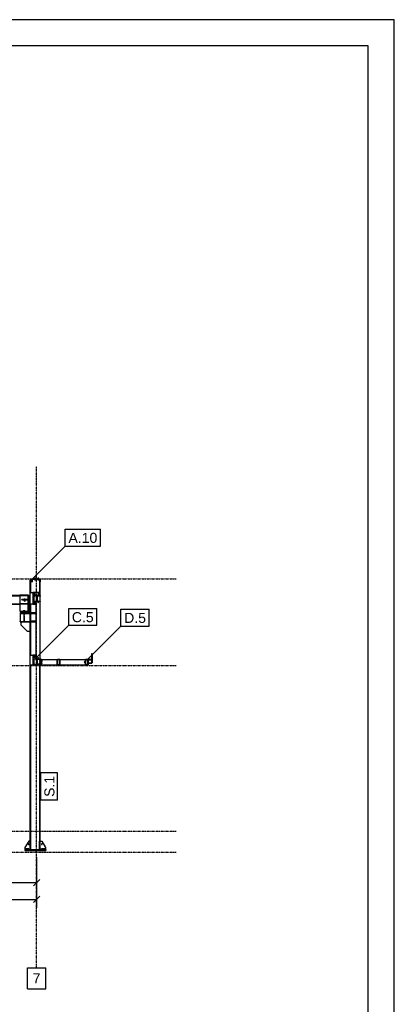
# Model space of a CAD drawing. Header units: millimetres. Extents: x -19654 to 22346, y -14260 to 15440.
# Tile 22 of 22: x 15220 to 22346, y -3297 to 15440. Entities that reach past the tile are written whole.
import ezdxf

# ---------------------------------------------------------------- set-up
doc = ezdxf.new("R2010")
doc.units = ezdxf.units.MM
doc.linetypes.add('DXK_LINE_DOT3', pattern=[5.9187, 2.979, -0.9799, 0.9799, -0.9799])
for name, color, linetype in [('TS_FORMATKA', 7, 'Continuous'), ('TS_INNE_OBIEKTY', 7, 'Continuous'), ('TS_LINIE_WIDOCZNE', 7, 'Continuous'), ('TS_OPISY', 7, 'Continuous'), ('TS_OPISY_LINIE', 7, 'Continuous'), ('TS_OPISY_RAMKA', 7, 'Continuous'), ('TS_WYMIARY', 7, 'Continuous'), ('TS_WYMIARY_TEKST', 7, 'Continuous'), ('TS_WYPELNIENIE', 7, 'Continuous')]:
    doc.layers.add(name, color=color, linetype=linetype)
doc.styles.add('Arial', font='ARIAL.TTF', dxfattribs={"height": 0.2})

# ---------------------------------------------------------------- blocks, each defined once
blk = doc.blocks.new('Unknown-305655477-1289')
at = {"layer": 'TS_FORMATKA', "color": 7, "linetype": 'Continuous'}
for p, q in [((22346, 15440), (-19654, 15440)), ((22346, 15440), (21846, 15440)), ((22346, -14260), (22346, 15440)), ((21846, 14940), (-19154, 14940)), ((21846, -13760), (21846, 14940))]:
    blk.add_line(p, q, dxfattribs=at)
blk = doc.blocks.new('Part-305655477-1354 - 1303')
at = {"layer": 'TS_LINIE_WIDOCZNE', "color": 1, "linetype": 'Continuous'}
for p, q in [((15421, 4790), (15431, 4790)), ((15421, 4540), (15421, 4790)), ((15431, 4540), (15431, 4790)), ((15601, 4540), (15601, 4790)), ((15606, 4790), (15607, 4790)), ((15611, 4540), (15611, 4740)), ((15421, 3345), (15421, 4320)), ((15431, 3345), (15431, 4320)), ((15421, -190), (15421, 3155)), ((15431, -190), (15431, 3155)), ((15601, -190), (15601, 3155)), ((15611, -190), (15611, 3155))]:
    blk.add_line(p, q, dxfattribs=at)
blk = doc.blocks.new('GridLine-305655477-2471 - 1303')
at = {"layer": 'TS_INNE_OBIEKTY', "color": 4, "linetype": 'DXK_LINE_DOT3'}
blk.add_line((-16332, 4800), (18196, 4800), dxfattribs=at)
blk = doc.blocks.new('Part-305655477-1356 - 1303')
at = {"layer": 'TS_LINIE_WIDOCZNE', "color": 1, "linetype": 'Continuous'}
for p, q in [((15316, -350), (15716, -350)), ((15316, -350), (15316, -370)), ((15316, -370), (15716, -370)), ((15716, -350), (15716, -370))]:
    blk.add_line(p, q, dxfattribs=at)
blk = doc.blocks.new('Part-305655477-1358 - 1303')
at = {"layer": 'TS_LINIE_WIDOCZNE', "color": 1, "linetype": 'Continuous'}
for p, q in [((15611, -190), (15641, -190)), ((15631, -350), (15611, -330)), ((15641, -190), (15711, -310)), ((15711, -310), (15711, -350))]:
    blk.add_line(p, q, dxfattribs=at)
blk = doc.blocks.new('Part-305655477-1360 - 1303')
at = {"layer": 'TS_LINIE_WIDOCZNE', "color": 1, "linetype": 'Continuous'}
for p, q in [((15391, -190), (15321, -310)), ((15321, -310), (15321, -350)), ((15421, -190), (15391, -190)), ((15401, -350), (15421, -330))]:
    blk.add_line(p, q, dxfattribs=at)
blk = doc.blocks.new('Part-305655477-1363 - 1303')
at = {"layer": 'TS_LINIE_WIDOCZNE', "color": 1, "linetype": 'Continuous'}
for p, q in [((15611, -190), (15599, -190)), ((15599, -350), (15599, -190)), ((15599, -310), (15611, -310)), ((15611, -350), (15599, -350)), ((15611, -350), (15611, -190))]:
    blk.add_line(p, q, dxfattribs=at)
blk = doc.blocks.new('Part-305655477-1364 - 1303')
at = {"layer": 'TS_LINIE_WIDOCZNE', "color": 1, "linetype": 'Continuous'}
for p, q in [((15433, -190), (15421, -190)), ((15421, -350), (15421, -190)), ((15421, -310), (15433, -310)), ((15433, -350), (15421, -350)), ((15433, -350), (15433, -190))]:
    blk.add_line(p, q, dxfattribs=at)
blk = doc.blocks.new('Part-305655477-1367 - 1303')
at = {"layer": 'TS_LINIE_WIDOCZNE', "color": 1, "linetype": 'Continuous'}
for p, q in [((15696, -338), (15636, -338)), ((15636, -338), (15636, -350)), ((15696, -350), (15696, -338))]:
    blk.add_line(p, q, dxfattribs=at)
blk = doc.blocks.new('Part-305655477-1368 - 1303')
at = {"layer": 'TS_LINIE_WIDOCZNE', "color": 1, "linetype": 'Continuous'}
for p, q in [((15396, -338), (15336, -338)), ((15336, -338), (15336, -350)), ((15396, -350), (15396, -338))]:
    blk.add_line(p, q, dxfattribs=at)
blk = doc.blocks.new('Bolt-305655477-1376 - 1303')
at = {"layer": 'TS_INNE_OBIEKTY', "color": 1, "linetype": 'Continuous'}
for start, end in [(90, 270), (90, 270), (270, 90), (270, 90)]:
    blk.add_arc((15641, -250), 7, start, end, dxfattribs=at)
blk = doc.blocks.new('Bolt-305655477-1379 - 1303')
at = {"layer": 'TS_INNE_OBIEKTY', "color": 1, "linetype": 'Continuous'}
for start, end in [(108, 288), (108, 288), (288, 108), (288, 108)]:
    blk.add_arc((15391, -250), 7, start, end, dxfattribs=at)
blk = doc.blocks.new('Part-305655477-1553 - 1303')
at = {"layer": 'TS_LINIE_WIDOCZNE', "color": 1, "linetype": 'Continuous'}
for p, q in [((15554, 3255), (15569, 3270)), ((15569, 3174), (15554, 3189)), ((15569, 3270), (15611, 3270)), ((15611, 3270), (15611, 3174)), ((15611, 3174), (15569, 3174))]:
    blk.add_line(p, q, dxfattribs=at)
blk = doc.blocks.new('Bolt-305655477-1559 - 1303')
at = {"layer": 'TS_INNE_OBIEKTY', "color": 1, "linetype": 'Continuous'}
for start, end in [(0, 180), (180, 0)]:
    blk.add_arc((16456, 3215), 7, start, end, dxfattribs=at)
blk = doc.blocks.new('Part-305655477-1555 - 1303')
at = {"layer": 'TS_LINIE_WIDOCZNE', "color": 1, "linetype": 'Continuous'}
for p, q in [((15631, 3265), (15621, 3265)), ((15621, 3265), (15621, 3165)), ((15631, 3265), (15631, 3165)), ((15631, 3165), (15621, 3165))]:
    blk.add_line(p, q, dxfattribs=at)
blk = doc.blocks.new('Bolt-305655477-2078 - 1303')
at = {"layer": 'TS_INNE_OBIEKTY', "color": 1, "linetype": 'Continuous'}
for start, end in [(90, 270), (270, 90)]:
    blk.add_arc((15571, 4353), 7, start, end, dxfattribs=at)
blk = doc.blocks.new('Part-305655477-1442 - 1303')
at = {"layer": 'TS_WYPELNIENIE', "linetype": 'Continuous'}
h = blk.add_hatch(dxfattribs=at)
h.set_pattern_fill('', color=256, scale=70, style=0, pattern_type=0)
h.set_pattern_definition([(45, (15451.32, 4740), (-157.15, 157.15), [])])
h.paths.add_polyline_path([(15451, 4800), (15451, 4740), (15455, 4740), (15455, 4796), (15607, 4796), (15607, 4740), (15611, 4740), (15611, 4800)])
at = {"layer": 'TS_INNE_OBIEKTY', "color": 1, "linetype": 'Continuous'}
for p, q in [((15451, 4740), (15451, 4800)), ((15451, 4800), (15611, 4800)), ((15455, 4740), (15451, 4740)), ((15607, 4796), (15455, 4796)), ((15455, 4796), (15455, 4740)), ((15607, 4740), (15607, 4796)), ((15611, 4740), (15607, 4740)), ((15611, 4800), (15611, 4740))]:
    blk.add_line(p, q, dxfattribs=at)
blk = doc.blocks.new('GridLine-305655477-2470 - 1303')
at = {"layer": 'TS_INNE_OBIEKTY', "color": 4, "linetype": 'DXK_LINE_DOT3'}
blk.add_line((-16332, 3150), (18196, 3150), dxfattribs=at)
blk = doc.blocks.new('Bolt-305655477-1591 - 1303')
at = {"layer": 'TS_INNE_OBIEKTY', "color": 1, "linetype": 'Continuous'}
for p, q in [((15528, 4802), (15504, 4802)), ((15504, 4800), (15504, 4802)), ((15504, 4788), (15504, 4790)), ((15528, 4788), (15504, 4788)), ((15507, 4802), (15507, 4810)), ((15525, 4810), (15507, 4810)), ((15507, 4778), (15507, 4788)), ((15526, 4778), (15507, 4778)), ((15510, 4772), (15510, 4778)), ((15522, 4772), (15510, 4772)), ((15516, 4802), (15516, 4810)), ((15516, 4778), (15516, 4788)), ((15522, 4772), (15522, 4778)), ((15525, 4802), (15525, 4810)), ((15526, 4778), (15526, 4788)), ((15528, 4800), (15528, 4802)), ((15528, 4788), (15528, 4790)), ((15588, 4802), (15564, 4802)), ((15564, 4800), (15564, 4802)), ((15564, 4788), (15564, 4790)), ((15588, 4788), (15564, 4788)), ((15567, 4802), (15567, 4810)), ((15585, 4810), (15567, 4810)), ((15567, 4778), (15567, 4788)), ((15586, 4778), (15567, 4778)), ((15570, 4772), (15570, 4778)), ((15582, 4772), (15570, 4772)), ((15576, 4802), (15576, 4810)), ((15576, 4778), (15576, 4788)), ((15582, 4772), (15582, 4778)), ((15585, 4802), (15585, 4810)), ((15586, 4778), (15586, 4788)), ((15588, 4800), (15588, 4802)), ((15588, 4788), (15588, 4790))]:
    blk.add_line(p, q, dxfattribs=at)
blk = doc.blocks.new('Part-305655477-1549 - 1303')
at = {"layer": 'TS_LINIE_WIDOCZNE', "color": 1, "linetype": 'Continuous'}
for p, q in [((15531, 3279), (15531, 4366)), ((15611, 3279), (15611, 4366))]:
    blk.add_line(p, q, dxfattribs=at)
blk = doc.blocks.new('Part-305655477-1617 - 1303')
at = {"layer": 'TS_WYPELNIENIE', "linetype": 'Continuous'}
h = blk.add_hatch(dxfattribs=at)
h.set_pattern_fill('', color=256, scale=70, style=0, pattern_type=0)
h.set_pattern_definition([(45, (15491.31, 4471.61), (-157.15, 157.15), [])])
h.paths.add_polyline_path([(15491, 4480), (15491, 4472), (15549, 4472), (15549, 4374), (15491, 4374), (15491, 4366), (15611, 4366), (15611, 4374), (15554, 4374), (15554, 4472), (15611, 4472), (15611, 4480)])
at = {"layer": 'TS_INNE_OBIEKTY', "color": 1, "linetype": 'Continuous'}
for p, q in [((15491, 4480), (15611, 4480)), ((15491, 4472), (15491, 4480)), ((15549, 4472), (15491, 4472)), ((15491, 4366), (15491, 4374)), ((15491, 4374), (15549, 4374)), ((15611, 4366), (15491, 4366)), ((15549, 4374), (15549, 4472)), ((15611, 4472), (15554, 4472)), ((15554, 4472), (15554, 4374)), ((15554, 4374), (15611, 4374)), ((15611, 4480), (15611, 4472)), ((15611, 4374), (15611, 4366))]:
    blk.add_line(p, q, dxfattribs=at)
at = {"layer": 'TS_LINIE_WIDOCZNE', "color": 1, "linetype": 'Continuous'}
for p, q in [((15491, 4480), (15491, 4487)), ((15491, 4487), (15611, 4487)), ((15491, 4374), (15491, 4378)), ((15537, 4381), (15549, 4381)), ((15554, 4381), (15565, 4381)), ((15611, 4480), (15611, 4487)), ((15611, 4374), (15611, 4378))]:
    blk.add_line(p, q, dxfattribs=at)
blk = doc.blocks.new('Part-305655477-1625 - 1303')
at = {"layer": 'TS_WYPELNIENIE', "linetype": 'Continuous'}
h = blk.add_hatch(dxfattribs=at)
h.set_pattern_fill('', color=256, scale=70, style=0, pattern_type=0)
h.set_pattern_definition([(45, (16476.28, 3265), (-157.15, 157.15), [])])
h.paths.add_polyline_path([(16476, 3268), (16476, 3265), (16526, 3265), (16526, 3265), (16526, 3264), (16526, 3201), (16527, 3199), (16530, 3198), (16593, 3198), (16595, 3199), (16596, 3201), (16596, 3377), (16593, 3377), (16593, 3201), (16593, 3201), (16593, 3201), (16530, 3201), (16529, 3201), (16529, 3201), (16529, 3264), (16528, 3267), (16526, 3268)])
at = {"layer": 'TS_INNE_OBIEKTY', "color": 1, "linetype": 'Continuous'}
for p, q in [((16593, 3201), (16593, 3377)), ((16593, 3377), (16596, 3377)), ((16596, 3377), (16596, 3201)), ((16476, 3268), (16526, 3268)), ((16476, 3265), (16476, 3268)), ((16526, 3265), (16476, 3265)), ((16526, 3268), (16528, 3267)), ((16526, 3264), (16526, 3265)), ((16526, 3265), (16526, 3265)), ((16526, 3201), (16526, 3264)), ((16527, 3199), (16526, 3201)), ((16530, 3198), (16527, 3199)), ((16528, 3267), (16529, 3264)), ((16529, 3201), (16529, 3264)), ((16529, 3201), (16529, 3201)), ((16529, 3201), (16530, 3201)), ((16530, 3201), (16593, 3201)), ((16530, 3198), (16593, 3198)), ((16593, 3201), (16593, 3201)), ((16593, 3201), (16593, 3201)), ((16595, 3199), (16593, 3198)), ((16596, 3201), (16595, 3199))]:
    blk.add_line(p, q, dxfattribs=at)
blk = doc.blocks.new('Part-305655477-1629 - 1303')
at = {"layer": 'TS_LINIE_WIDOCZNE', "color": 1, "linetype": 'Continuous'}
for p, q in [((5314, 4488), (10225, 4488)), ((5314, 4478), (10225, 4478)), ((5314, 4326), (10225, 4326)), ((5314, 4317), (10225, 4317)), ((10465, 4488), (15220, 4488)), ((10465, 4478), (15220, 4478)), ((10465, 4326), (15220, 4326)), ((10465, 4317), (15220, 4317)), ((15220, 4478), (15220, 4488)), ((15220, 4317), (15220, 4326))]:
    blk.add_line(p, q, dxfattribs=at)
blk = doc.blocks.new('Part-305655477-1504 - 1303')
at = {"layer": 'TS_WYPELNIENIE', "linetype": 'Continuous'}
h = blk.add_hatch(dxfattribs=at)
h.set_pattern_fill('', color=256, scale=70, style=0, pattern_type=0)
h.set_pattern_definition([(45, (16471.27, 3165), (-157.15, 157.15), [])])
h.paths.add_polyline_path([(16471, 3265), (16471, 3165), (16521, 3165), (16521, 3265)])
h.paths.add_polyline_path([(16518, 3168), (16474, 3168), (16474, 3262), (16518, 3262)])
at = {"layer": 'TS_INNE_OBIEKTY', "color": 1, "linetype": 'Continuous'}
for p, q in [((16471, 3165), (16471, 3265)), ((16471, 3265), (16521, 3265)), ((16474, 3262), (16474, 3168)), ((16518, 3262), (16474, 3262)), ((16518, 3168), (16518, 3262)), ((16521, 3265), (16521, 3165)), ((16471, 3165), (16521, 3165)), ((16474, 3168), (16518, 3168))]:
    blk.add_line(p, q, dxfattribs=at)
blk = doc.blocks.new('Bolt-305655477-1508 - 1303')
at = {"layer": 'TS_INNE_OBIEKTY', "color": 1, "linetype": 'Continuous'}
for start, end in [(18, 198), (18, 198), (198, 18), (198, 18)]:
    blk.add_arc((16481, 3254), 7, start, end, dxfattribs=at)
blk = doc.blocks.new('Bolt-305655477-1509 - 1303')
at = {"layer": 'TS_INNE_OBIEKTY', "color": 1, "linetype": 'Continuous'}
for start, end in [(18, 198), (18, 198), (198, 18), (198, 18)]:
    blk.add_arc((16511, 3176), 7, start, end, dxfattribs=at)
blk = doc.blocks.new('Part-305655477-2070 - 1303')
at = {"layer": 'TS_LINIE_WIDOCZNE', "color": 1, "linetype": 'Continuous'}
for p, q in [((15956, 3159), (15956, 3165)), ((15956, 3165), (15956, 3159)), ((15956, 3159), (16061, 3159)), ((15986, 3165), (16061, 3165)), ((16061, 3165), (16061, 3159))]:
    blk.add_line(p, q, dxfattribs=at)
blk = doc.blocks.new('Part-305655477-1526 - 1303')
at = {"layer": 'TS_WYPELNIENIE', "linetype": 'Continuous'}
h = blk.add_hatch(dxfattribs=at)
h.set_pattern_fill('', color=256, scale=70, style=0, pattern_type=0)
h.set_pattern_definition([(45, (15491.31, 3271), (-157.15, 157.15), [])])
h.paths.add_polyline_path([(15491, 3279), (15491, 3271), (15549, 3271), (15549, 3173), (15491, 3173), (15491, 3165), (15611, 3165), (15611, 3173), (15554, 3173), (15554, 3271), (15611, 3271), (15611, 3279)])
at = {"layer": 'TS_INNE_OBIEKTY', "color": 1, "linetype": 'Continuous'}
for p, q in [((15491, 3279), (15611, 3279)), ((15491, 3271), (15491, 3279)), ((15549, 3271), (15491, 3271)), ((15549, 3173), (15549, 3271)), ((15611, 3271), (15554, 3271)), ((15554, 3271), (15554, 3173)), ((15611, 3279), (15611, 3271)), ((15491, 3165), (15491, 3173)), ((15491, 3173), (15549, 3173)), ((15491, 3165), (15611, 3165)), ((15554, 3173), (15611, 3173)), ((15611, 3173), (15611, 3165))]:
    blk.add_line(p, q, dxfattribs=at)
blk = doc.blocks.new('Part-305655477-1548 - 1303')
at = {"layer": 'TS_LINIE_WIDOCZNE', "color": 1, "linetype": 'Continuous'}
for p, q in [((15631, 3265), (15936, 3265)), ((15986, 3265), (16471, 3265)), ((15631, 3165), (15936, 3165)), ((16061, 3165), (16471, 3165))]:
    blk.add_line(p, q, dxfattribs=at)
blk = doc.blocks.new('Part-305655477-1552 - 1303')
at = {"layer": 'TS_LINIE_WIDOCZNE', "color": 1, "linetype": 'Continuous'}
for p, q in [((15611, 3279), (15621, 3279)), ((15611, 3173), (15611, 3271)), ((15621, 3279), (15621, 3165)), ((15621, 3165), (15611, 3165))]:
    blk.add_line(p, q, dxfattribs=at)
blk = doc.blocks.new('Part-305655477-1554 - 1303')
at = {"layer": 'TS_LINIE_WIDOCZNE', "color": 1, "linetype": 'Continuous'}
for p, q in [((15534, 3270), (15492, 3270)), ((15492, 3270), (15492, 3174)), ((15549, 3255), (15534, 3270)), ((15534, 3174), (15549, 3189)), ((15492, 3174), (15534, 3174))]:
    blk.add_line(p, q, dxfattribs=at)
blk = doc.blocks.new('Bolt-305655477-1558 - 1303')
at = {"layer": 'TS_INNE_OBIEKTY', "color": 1, "linetype": 'Continuous'}
for p, q in [((15594, 3241), (15594, 3240)), ((15594, 3241), (15599, 3241)), ((15594, 3240), (15594, 3229)), ((15594, 3229), (15599, 3229)), ((15594, 3201), (15594, 3200)), ((15594, 3201), (15599, 3201)), ((15594, 3200), (15594, 3189)), ((15594, 3189), (15599, 3189)), ((15599, 3245), (15599, 3226)), ((15599, 3245), (15609, 3245)), ((15599, 3235), (15609, 3235)), ((15599, 3226), (15609, 3226)), ((15599, 3205), (15599, 3186)), ((15599, 3205), (15609, 3205)), ((15599, 3195), (15609, 3195)), ((15599, 3186), (15609, 3186)), ((15609, 3247), (15609, 3223)), ((15609, 3247), (15611, 3247)), ((15609, 3223), (15611, 3223)), ((15609, 3207), (15609, 3183)), ((15609, 3207), (15611, 3207)), ((15631, 3247), (15634, 3247)), ((15631, 3223), (15634, 3223)), ((15631, 3207), (15634, 3207)), ((15634, 3247), (15634, 3223)), ((15634, 3244), (15641, 3244)), ((15634, 3235), (15641, 3235)), ((15634, 3226), (15641, 3226)), ((15634, 3207), (15634, 3183)), ((15634, 3204), (15641, 3204)), ((15634, 3195), (15641, 3195)), ((15634, 3186), (15641, 3186)), ((15641, 3244), (15641, 3226)), ((15641, 3204), (15641, 3186)), ((15609, 3183), (15611, 3183)), ((15631, 3183), (15634, 3183))]:
    blk.add_line(p, q, dxfattribs=at)
blk = doc.blocks.new('Part-305655477-1578 - 1303')
at = {"layer": 'TS_WYPELNIENIE', "linetype": 'Continuous'}
h = blk.add_hatch(dxfattribs=at)
h.set_pattern_fill('', color=256, scale=70, style=0, pattern_type=0)
h.set_pattern_definition([(45, (15936.32, 3165), (-157.15, 157.15), [])])
h.paths.add_polyline_path([(15936, 3265), (15936, 3165), (15986, 3165), (15986, 3265)])
h.paths.add_polyline_path([(15983, 3168), (15939, 3168), (15939, 3262), (15983, 3262)])
at = {"layer": 'TS_INNE_OBIEKTY', "color": 1, "linetype": 'Continuous'}
for p, q in [((15936, 3165), (15936, 3265)), ((15936, 3265), (15986, 3265)), ((15939, 3262), (15939, 3168)), ((15983, 3262), (15939, 3262)), ((15983, 3168), (15983, 3262)), ((15986, 3265), (15986, 3165)), ((15936, 3165), (15986, 3165)), ((15939, 3168), (15983, 3168))]:
    blk.add_line(p, q, dxfattribs=at)
blk = doc.blocks.new('Part-305655477-1590 - 1303')
at = {"layer": 'TS_LINIE_WIDOCZNE', "color": 1, "linetype": 'Continuous'}
for p, q in [((15426, 4790), (15426, 4796)), ((15426, 4796), (15451, 4796)), ((15426, 4790), (15451, 4790)), ((15606, 4790), (15455, 4790)), ((15471, 4790), (15471, 4796)), ((15486, 4790), (15486, 4796)), ((15606, 4790), (15606, 4796))]:
    blk.add_line(p, q, dxfattribs=at)
blk = doc.blocks.new('Bolt-305655477-1592 - 1303')
at = {"layer": 'TS_INNE_OBIEKTY', "color": 1, "linetype": 'Continuous'}
for p, q in [((15528, 4802), (15504, 4802)), ((15504, 4800), (15504, 4802)), ((15507, 4802), (15507, 4810)), ((15525, 4810), (15507, 4810)), ((15516, 4802), (15516, 4810)), ((15525, 4802), (15525, 4810)), ((15528, 4800), (15528, 4802)), ((15588, 4802), (15564, 4802)), ((15564, 4800), (15564, 4802)), ((15567, 4802), (15567, 4810)), ((15585, 4810), (15567, 4810)), ((15576, 4802), (15576, 4810)), ((15585, 4802), (15585, 4810)), ((15588, 4800), (15588, 4802))]:
    blk.add_line(p, q, dxfattribs=at)
blk = doc.blocks.new('Part-305655477-1627 - 1303')
at = {"layer": 'TS_LINIE_WIDOCZNE', "color": 1, "linetype": 'Continuous'}
for p, q in [((16529, 3268), (16529, 3265)), ((16529, 3268), (16593, 3268)), ((16529, 3256), (16593, 3256))]:
    blk.add_line(p, q, dxfattribs=at)
blk = doc.blocks.new('Part-305655477-1921 - 1303')
at = {"layer": 'TS_LINIE_WIDOCZNE', "color": 1, "linetype": 'Continuous'}
for p, q in [((15421, 4320), (15421, 4540)), ((15421, 4540), (15471, 4540)), ((15471, 4320), (15421, 4320))]:
    blk.add_line(p, q, dxfattribs=at)
blk = doc.blocks.new('Part-305655477-1965 - 1303')
at = {"layer": 'TS_LINIE_WIDOCZNE', "color": 1, "linetype": 'Continuous'}
for p, q in [((15231, 4488), (15220, 4488)), ((15220, 4488), (15220, 4185)), ((15230, 4185), (15230, 4488)), ((15381, 4488), (15382, 4488)), ((15382, 4488), (15391, 4488)), ((15382, 4411), (15382, 4488)), ((15382, 4185), (15382, 4403)), ((15391, 4185), (15391, 4488)), ((15220, 4185), (15230, 4185)), ((15382, 4185), (15391, 4185))]:
    blk.add_line(p, q, dxfattribs=at)
blk = doc.blocks.new('Part-305655477-1966 - 1303')
at = {"layer": 'TS_LINIE_WIDOCZNE', "color": 1, "linetype": 'Continuous'}
for p, q in [((15421, 4153), (15226, 4153)), ((15226, 4153), (15226, 4143)), ((15226, 4143), (15421, 4143)), ((15226, 3991), (15421, 3991)), ((15226, 3982), (15226, 3991)), ((15226, 3982), (15421, 3982))]:
    blk.add_line(p, q, dxfattribs=at)
blk = doc.blocks.new('Part-305655477-1968 - 1303')
at = {"layer": 'TS_LINIE_WIDOCZNE', "color": 1, "linetype": 'Continuous'}
for p, q in [((15226, 4143), (15226, 3991)), ((15306, 4143), (15226, 4143)), ((15306, 3991), (15306, 4143)), ((15226, 3991), (15306, 3991))]:
    blk.add_line(p, q, dxfattribs=at)
blk = doc.blocks.new('Part-305655477-1969 - 1303')
at = {"layer": 'TS_LINIE_WIDOCZNE', "color": 1, "linetype": 'Continuous'}
for p, q in [((15241, 3982), (15241, 3922)), ((15401, 3982), (15421, 3962)), ((15241, 3922), (15361, 3802)), ((15361, 3802), (15421, 3802))]:
    blk.add_line(p, q, dxfattribs=at)
blk = doc.blocks.new('Part-305655477-1971 - 1303')
at = {"layer": 'TS_LINIE_WIDOCZNE', "color": 1, "linetype": 'Continuous'}
for p, q in [((15292, 4405), (15292, 4411)), ((15292, 4411), (15382, 4411)), ((15312, 4404), (15312, 4411)), ((15323, 4403), (15382, 4403)), ((15382, 4403), (15382, 4411))]:
    blk.add_line(p, q, dxfattribs=at)
blk = doc.blocks.new('Part-305655477-1976 - 1303')
at = {"layer": 'TS_LINIE_WIDOCZNE', "color": 1, "linetype": 'Continuous'}
for p, q in [((15231, 4477), (15231, 4487)), ((15381, 4487), (15231, 4487)), ((15381, 4477), (15231, 4477)), ((15381, 4477), (15381, 4487))]:
    blk.add_line(p, q, dxfattribs=at)
blk = doc.blocks.new('Part-305655477-1979 - 1303')
at = {"layer": 'TS_LINIE_WIDOCZNE', "color": 1, "linetype": 'Continuous'}
for p, q in [((15381, 4327), (15231, 4327)), ((15231, 4327), (15231, 4317)), ((15381, 4317), (15231, 4317)), ((15381, 4327), (15381, 4317))]:
    blk.add_line(p, q, dxfattribs=at)
blk = doc.blocks.new('Part-305655477-1981 - 1303')
at = {"layer": 'TS_LINIE_WIDOCZNE', "color": 1, "linetype": 'Continuous'}
for p, q in [((15531, 3992), (15432, 3992)), ((15432, 3992), (15432, 3982)), ((15432, 3982), (15531, 3982))]:
    blk.add_line(p, q, dxfattribs=at)
blk = doc.blocks.new('Part-305655477-1982 - 1303')
at = {"layer": 'TS_LINIE_WIDOCZNE', "color": 1, "linetype": 'Continuous'}
for p, q in [((15531, 4153), (15432, 4153)), ((15432, 4153), (15432, 4143)), ((15432, 4143), (15531, 4143))]:
    blk.add_line(p, q, dxfattribs=at)
blk = doc.blocks.new('Part-305655477-1986 - 1303')
at = {"layer": 'TS_LINIE_WIDOCZNE', "color": 1, "linetype": 'Continuous'}
for p, q in [((15226, 4185), (15226, 4173)), ((15226, 4185), (15385, 4185)), ((15226, 4173), (15385, 4173)), ((15385, 4185), (15385, 4173))]:
    blk.add_line(p, q, dxfattribs=at)
blk = doc.blocks.new('Part-305655477-1989 - 1303')
at = {"layer": 'TS_LINIE_WIDOCZNE', "color": 1, "linetype": 'Continuous'}
for p, q in [((15286, 4153), (15286, 4173)), ((15326, 4153), (15326, 4173))]:
    blk.add_line(p, q, dxfattribs=at)
blk = doc.blocks.new('Bolt-305655477-1990 - 1303')
at = {"layer": 'TS_INNE_OBIEKTY', "color": 1, "linetype": 'Continuous'}
for p, q in [((15321, 4188), (15291, 4188)), ((15291, 4185), (15291, 4188)), ((15294, 4188), (15294, 4198)), ((15294, 4198), (15318, 4198)), ((15306, 4188), (15306, 4198)), ((15321, 4140), (15306, 4140)), ((15306, 4127), (15318, 4127)), ((15314, 4118), (15314, 4127)), ((15318, 4188), (15318, 4198)), ((15318, 4127), (15318, 4140)), ((15321, 4185), (15321, 4188)), ((15321, 4140), (15321, 4143)), ((15314, 4118), (15306, 4118))]:
    blk.add_line(p, q, dxfattribs=at)
blk = doc.blocks.new('Part-305655477-1992 - 1303')
at = {"layer": 'TS_LINIE_WIDOCZNE', "color": 1, "linetype": 'Continuous'}
for p, q in [((15314, 4093), (15306, 4093)), ((15306, 4007), (15314, 4007)), ((15306, 3992), (15314, 3992)), ((15314, 3992), (15314, 4093))]:
    blk.add_line(p, q, dxfattribs=at)
blk = doc.blocks.new('Part-305655477-2020 - 1303')
at = {"layer": 'TS_LINIE_WIDOCZNE', "color": 1, "linetype": 'Continuous'}
for p, q in [((15611, 4540), (15471, 4540)), ((15471, 4540), (15471, 4320)), ((15611, 4487), (15611, 4540)), ((15471, 4320), (15531, 4320))]:
    blk.add_line(p, q, dxfattribs=at)
blk = doc.blocks.new('Bolt-305655477-2021 - 1303')
at = {"layer": 'TS_INNE_OBIEKTY', "color": 1, "linetype": 'Continuous'}
for centre, start, end in [((15539, 4470), 299.7647, 19.1879), ((15539, 4470), 299.7647, 19.1879), ((15563, 4470), 160.8121, 240.2353), ((15563, 4470), 160.8121, 240.2353)]:
    blk.add_arc(centre, 5, start, end, dxfattribs=at)
blk = doc.blocks.new('Bolt-305655477-2022 - 1303')
at = {"layer": 'TS_INNE_OBIEKTY', "color": 1, "linetype": 'Continuous'}
for centre, start, end in [((15539, 4390), 304.8987, 325.0948), ((15539, 4390), 304.8987, 325.0948), ((15563, 4390), 214.9052, 235.1013), ((15563, 4390), 214.9052, 235.1013)]:
    blk.add_arc(centre, 5, start, end, dxfattribs=at)
blk = doc.blocks.new('Bolt-305655477-2023 - 1303')
at = {"layer": 'TS_INNE_OBIEKTY', "color": 1, "linetype": 'Continuous'}
for p, q in [((15483, 4515), (15490, 4527)), ((15490, 4503), (15483, 4515)), ((15490, 4527), (15504, 4527)), ((15504, 4503), (15490, 4503)), ((15504, 4527), (15511, 4515)), ((15511, 4515), (15504, 4503)), ((15571, 4515), (15578, 4527)), ((15578, 4503), (15571, 4515)), ((15578, 4527), (15592, 4527)), ((15592, 4503), (15578, 4503)), ((15592, 4527), (15599, 4515)), ((15599, 4515), (15592, 4503)), ((15483, 4345), (15490, 4357)), ((15490, 4333), (15483, 4345)), ((15490, 4357), (15504, 4357)), ((15504, 4333), (15490, 4333)), ((15504, 4357), (15511, 4345)), ((15511, 4345), (15504, 4333))]:
    blk.add_line(p, q, dxfattribs=at)
for centre, start, end in [((15497, 4515), 0, 180), ((15497, 4515), 180, 0), ((15585, 4515), 0, 180), ((15585, 4515), 180, 0), ((15497, 4345), 0, 180), ((15497, 4345), 180, 0)]:
    blk.add_arc(centre, 15, start, end, dxfattribs=at)
blk = doc.blocks.new('Part-305655477-2025 - 1303')
at = {"layer": 'TS_LINIE_WIDOCZNE', "color": 1, "linetype": 'Continuous'}
for p, q in [((15491, 4472), (15491, 4378)), ((15491, 4378), (15534, 4378)), ((15534, 4378), (15549, 4393)), ((15536, 4472), (15549, 4459)), ((15536, 4472), (15549, 4459))]:
    blk.add_line(p, q, dxfattribs=at)
blk = doc.blocks.new('Part-305655477-2026 - 1303')
at = {"layer": 'TS_LINIE_WIDOCZNE', "color": 1, "linetype": 'Continuous'}
for p, q in [((15554, 4459), (15567, 4472)), ((15554, 4459), (15567, 4472)), ((15554, 4393), (15569, 4378)), ((15569, 4378), (15611, 4378)), ((15611, 4378), (15611, 4472))]:
    blk.add_line(p, q, dxfattribs=at)
blk = doc.blocks.new('Part-305655477-2030 - 1303')
at = {"layer": 'TS_LINIE_WIDOCZNE', "color": 1, "linetype": 'Continuous'}
for p, q in [((15421, 3155), (15421, 3345)), ((15421, 3345), (15471, 3345)), ((15471, 3155), (15421, 3155))]:
    blk.add_line(p, q, dxfattribs=at)
blk = doc.blocks.new('Part-305655477-2032 - 1303')
at = {"layer": 'TS_LINIE_WIDOCZNE', "color": 1, "linetype": 'Continuous'}
for p, q in [((15531, 3345), (15471, 3345)), ((15471, 3345), (15471, 3155)), ((15611, 3155), (15471, 3155)), ((15611, 3165), (15611, 3155))]:
    blk.add_line(p, q, dxfattribs=at)
blk = doc.blocks.new('Bolt-305655477-2035 - 1303')
at = {"layer": 'TS_INNE_OBIEKTY', "color": 1, "linetype": 'Continuous'}
for p, q in [((15483, 3317), (15490, 3329)), ((15490, 3305), (15483, 3317)), ((15483, 3197), (15490, 3209)), ((15490, 3185), (15483, 3197)), ((15490, 3329), (15504, 3329)), ((15504, 3305), (15490, 3305)), ((15490, 3209), (15492, 3209)), ((15504, 3329), (15511, 3317)), ((15511, 3317), (15504, 3305)), ((15492, 3185), (15490, 3185))]:
    blk.add_line(p, q, dxfattribs=at)
for centre, start, end in [((15497, 3317), 0, 180), ((15497, 3317), 180, 0), ((15497, 3197), 112.1274, 247.8726)]:
    blk.add_arc(centre, 15, start, end, dxfattribs=at)
blk = doc.blocks.new('Bolt-305655477-2074 - 1303')
at = {"layer": 'TS_INNE_OBIEKTY', "color": 1, "linetype": 'Continuous'}
for start, end in [(90, 270), (270, 90)]:
    blk.add_arc((15571, 3294), 7, start, end, dxfattribs=at)
blk = doc.blocks.new('Part-305655477-2319 - 1303')
at = {"layer": 'TS_LINIE_WIDOCZNE', "color": 1, "linetype": 'Continuous'}
for p, q in [((15292, 4405), (15258, 4404)), ((15258, 4404), (15290, 4404)), ((15258, 4398), (15258, 4404)), ((15258, 4398), (15290, 4398)), ((15323, 4404), (15290, 4404)), ((15290, 4404), (15290, 4398)), ((15290, 4398), (15342, 4399)), ((15342, 4399), (15342, 4403))]:
    blk.add_line(p, q, dxfattribs=at)
blk = doc.blocks.new('Bolt-305655477-2320 - 1303')
at = {"layer": 'TS_INNE_OBIEKTY', "color": 1, "linetype": 'Continuous'}
for p, q in [((15305, 4397), (15305, 4398)), ((15305, 4397), (15305, 4396)), ((15305, 4396), (15308, 4396)), ((15306, 4386), (15306, 4396)), ((15306, 4386), (15314, 4386)), ((15307, 4411), (15307, 4415)), ((15314, 4415), (15307, 4415)), ((15307, 4415), (15309, 4415)), ((15308, 4396), (15314, 4396)), ((15309, 4415), (15319, 4415)), ((15311, 4372), (15311, 4386)), ((15311, 4372), (15311, 4372)), ((15311, 4372), (15313, 4372)), ((15313, 4372), (15315, 4372)), ((15314, 4411), (15314, 4415)), ((15324, 4415), (15314, 4415)), ((15314, 4396), (15320, 4396)), ((15314, 4386), (15314, 4396)), ((15314, 4386), (15325, 4386)), ((15315, 4372), (15318, 4372)), ((15318, 4372), (15321, 4372)), ((15319, 4415), (15327, 4415)), ((15320, 4396), (15325, 4396)), ((15321, 4372), (15323, 4372)), ((15323, 4372), (15323, 4386)), ((15324, 4411), (15324, 4415)), ((15327, 4415), (15324, 4415)), ((15325, 4396), (15328, 4396)), ((15325, 4386), (15325, 4396)), ((15325, 4386), (15327, 4386)), ((15327, 4411), (15327, 4415)), ((15327, 4386), (15327, 4396)), ((15328, 4396), (15328, 4399))]:
    blk.add_line(p, q, dxfattribs=at)
blk = doc.blocks.new('GridLine-305655477-2467 - 1303')
at = {"layer": 'TS_INNE_OBIEKTY', "color": 4, "linetype": 'DXK_LINE_DOT3'}
blk.add_line((15541, -2600), (15541, 6940), dxfattribs=at)
at = {"layer": 'TS_INNE_OBIEKTY', "color": 4, "linetype": 'Continuous'}
for p, q in [((15367, -2600), (15715, -2600)), ((15367, -3000), (15367, -2600)), ((15715, -3000), (15715, -2600)), ((15367, -3000), (15715, -3000))]:
    blk.add_line(p, q, dxfattribs=at)
at = {"layer": 'TS_INNE_OBIEKTY', "color": 2, "linetype": 'Continuous', "style": 'Arial'}
blk.add_text('7', height=191, dxfattribs=at).set_placement((15467, -2900))
blk = doc.blocks.new('GridLine-305655477-2468 - 1303')
at = {"layer": 'TS_INNE_OBIEKTY', "color": 4, "linetype": 'DXK_LINE_DOT3'}
blk.add_line((-16332, -400), (18196, -400), dxfattribs=at)
blk = doc.blocks.new('GridLine-305655477-2469 - 1303')
at = {"layer": 'TS_INNE_OBIEKTY', "color": 4, "linetype": 'DXK_LINE_DOT3'}
blk.add_line((-16332, 0), (18196, 0), dxfattribs=at)
blk = doc.blocks.new('StraightDimension-305655477-2473 - 1303')
at = {"layer": 'TS_WYMIARY', "color": 174, "linetype": 'Continuous'}
for p, q in [((10345, -500), (10345, -1141)), ((15541, -500), (15541, -1141)), ((10405, -921), (10285, -1041)), ((15481, -1041), (15601, -921)), ((10345, -981), (15541, -981))]:
    blk.add_line(p, q, dxfattribs=at)
at = {"color": 0}
blk.add_wipeout([(13391, -951), (13391, -671), (12495, -671), (12495, -951)], dxfattribs=at).dxf.layer = 'TS_WYMIARY'
at = {"layer": 'TS_WYMIARY_TEKST', "color": 96, "style": 'Arial'}
blk.add_text('5196.5', height=191, dxfattribs=at).set_placement((12535, -911))
blk = doc.blocks.new('StraightDimension-305655477-2484 - 1303')
at = {"layer": 'TS_WYMIARY', "color": 174, "linetype": 'Continuous'}
for p, q in [((15541, -500), (15541, -1460)), ((-14272, -1300), (15541, -1300)), ((15481, -1360), (15601, -1240))]:
    blk.add_line(p, q, dxfattribs=at)
blk = doc.blocks.new('Mark-305655477-3321 - 1303')
blk.add_wipeout([(15881, 1050), (15681, 1050), (15681, 650), (15881, 650)]).dxf.layer = 'TS_OPISY_LINIE'
blk.add_wipeout([(15881, 1050), (15681, 1050), (15681, 650), (15881, 650)]).dxf.layer = 'TS_OPISY_LINIE'
at = {"layer": 'TS_OPISY_RAMKA', "linetype": 'Continuous'}
for p, q in [((15621, 590), (15621, 1110)), ((15941, 1110), (15621, 1110)), ((15941, 590), (15941, 1110)), ((15941, 590), (15621, 590))]:
    blk.add_line(p, q, dxfattribs=at)
at = {"layer": 'TS_OPISY', "style": 'Arial'}
blk.add_text('S.1', height=191, rotation=90.0002, dxfattribs=at).set_placement((15881, 650))
blk = doc.blocks.new('Mark-305655477-3324 - 1303')
blk.add_wipeout([(16696, 5484), (16696, 5684), (16148, 5684), (16148, 5484)]).dxf.layer = 'TS_OPISY_LINIE'
blk.add_wipeout([(16696, 5484), (16696, 5684), (16148, 5684), (16148, 5484)]).dxf.layer = 'TS_OPISY_LINIE'
at = {"layer": 'TS_OPISY_LINIE', "linetype": 'Continuous'}
blk.add_line((15452, 4788), (16088, 5424), dxfattribs=at)
at = {"layer": 'TS_OPISY_RAMKA', "linetype": 'Continuous'}
for p, q in [((16088, 5744), (16756, 5744)), ((16088, 5424), (16088, 5744)), ((16756, 5424), (16756, 5744)), ((16088, 5424), (16756, 5424))]:
    blk.add_line(p, q, dxfattribs=at)
at = {"layer": 'TS_OPISY', "style": 'Arial'}
blk.add_text('A.10', height=191, dxfattribs=at).set_placement((16148, 5484))
blk = doc.blocks.new('Mark-305655477-3328 - 1303')
blk.add_wipeout([(17622, 3961), (17622, 4161), (17207, 4161), (17207, 3961)]).dxf.layer = 'TS_OPISY_LINIE'
blk.add_wipeout([(17622, 3961), (17622, 4161), (17207, 4161), (17207, 3961)]).dxf.layer = 'TS_OPISY_LINIE'
at = {"layer": 'TS_OPISY_LINIE', "linetype": 'Continuous'}
blk.add_line((16511, 3265), (17147, 3901), dxfattribs=at)
at = {"layer": 'TS_OPISY_RAMKA', "linetype": 'Continuous'}
for p, q in [((17147, 4221), (17682, 4221)), ((17147, 3901), (17147, 4221)), ((17682, 3901), (17682, 4221)), ((17147, 3901), (17682, 3901))]:
    blk.add_line(p, q, dxfattribs=at)
at = {"layer": 'TS_OPISY', "style": 'Arial'}
blk.add_text('D.5', height=191, dxfattribs=at).set_placement((17207, 3961))
blk = doc.blocks.new('Mark-305655477-3329 - 1303')
blk.add_wipeout([(16627, 3975), (16627, 4175), (16212, 4175), (16212, 3975)]).dxf.layer = 'TS_OPISY_LINIE'
blk.add_wipeout([(16627, 3975), (16627, 4175), (16212, 4175), (16212, 3975)]).dxf.layer = 'TS_OPISY_LINIE'
at = {"layer": 'TS_OPISY_LINIE', "linetype": 'Continuous'}
blk.add_line((15516, 3279), (16152, 3915), dxfattribs=at)
at = {"layer": 'TS_OPISY_RAMKA', "linetype": 'Continuous'}
for p, q in [((16152, 4235), (16687, 4235)), ((16152, 3915), (16152, 4235)), ((16687, 3915), (16687, 4235)), ((16152, 3915), (16687, 3915))]:
    blk.add_line(p, q, dxfattribs=at)
at = {"layer": 'TS_OPISY', "style": 'Arial'}
blk.add_text('C.5', height=191, dxfattribs=at).set_placement((16212, 3975))

msp = doc.modelspace()

# ---------------------------------------------------------------- block references
for name in ['Unknown-305655477-1289', 'GridLine-305655477-2467 - 1303', 'GridLine-305655477-2471 - 1303', 'Part-305655477-1354 - 1303', 'Part-305655477-1590 - 1303', 'Part-305655477-1442 - 1303', 'Bolt-305655477-1591 - 1303', 'Bolt-305655477-1592 - 1303', 'Part-305655477-1921 - 1303', 'Part-305655477-2020 - 1303', 'Bolt-305655477-2023 - 1303', 'Part-305655477-1629 - 1303', 'Part-305655477-1965 - 1303', 'Part-305655477-1976 - 1303', 'Part-305655477-1979 - 1303', 'Part-305655477-2319 - 1303', 'Part-305655477-1971 - 1303', 'Bolt-305655477-2320 - 1303', 'Part-305655477-1617 - 1303', 'Part-305655477-2025 - 1303', 'Part-305655477-1549 - 1303', 'Bolt-305655477-2021 - 1303', 'Bolt-305655477-2022 - 1303', 'Part-305655477-2026 - 1303', 'Bolt-305655477-2078 - 1303', 'Part-305655477-1986 - 1303', 'Part-305655477-1966 - 1303', 'Part-305655477-1968 - 1303', 'Part-305655477-1989 - 1303', 'Bolt-305655477-1990 - 1303', 'Part-305655477-1982 - 1303', 'Part-305655477-1969 - 1303', 'Part-305655477-1992 - 1303', 'Part-305655477-1981 - 1303', 'Part-305655477-1625 - 1303', 'GridLine-305655477-2470 - 1303', 'Part-305655477-2030 - 1303', 'Part-305655477-2032 - 1303', 'Bolt-305655477-2035 - 1303', 'Part-305655477-1526 - 1303', 'Part-305655477-1554 - 1303', 'Part-305655477-1553 - 1303', 'Bolt-305655477-2074 - 1303', 'Bolt-305655477-1558 - 1303', 'Part-305655477-1552 - 1303', 'Part-305655477-1555 - 1303', 'Part-305655477-1548 - 1303', 'Part-305655477-1578 - 1303', 'Bolt-305655477-1559 - 1303', 'Part-305655477-1504 - 1303', 'Bolt-305655477-1508 - 1303', 'Part-305655477-1627 - 1303', 'Part-305655477-2070 - 1303', 'Bolt-305655477-1509 - 1303', 'GridLine-305655477-2469 - 1303', 'GridLine-305655477-2468 - 1303', 'Part-305655477-1356 - 1303', 'Part-305655477-1360 - 1303', 'Part-305655477-1368 - 1303', 'Bolt-305655477-1379 - 1303', 'Part-305655477-1364 - 1303', 'Part-305655477-1363 - 1303', 'Part-305655477-1358 - 1303', 'Bolt-305655477-1376 - 1303', 'Part-305655477-1367 - 1303']:
    msp.add_blockref(name, (0, 0))

# ---------------------------------------------------------------- next in the draw order: block references
for name in ['Mark-305655477-3324 - 1303', 'Mark-305655477-3328 - 1303', 'Mark-305655477-3321 - 1303', 'StraightDimension-305655477-2473 - 1303']:
    msp.add_blockref(name, (0, 0))

# ---------------------------------------------------------------- next in the draw order: block references
for name in ['Mark-305655477-3329 - 1303', 'StraightDimension-305655477-2484 - 1303']:
    msp.add_blockref(name, (0, 0))

doc.saveas('drawing.dxf')
